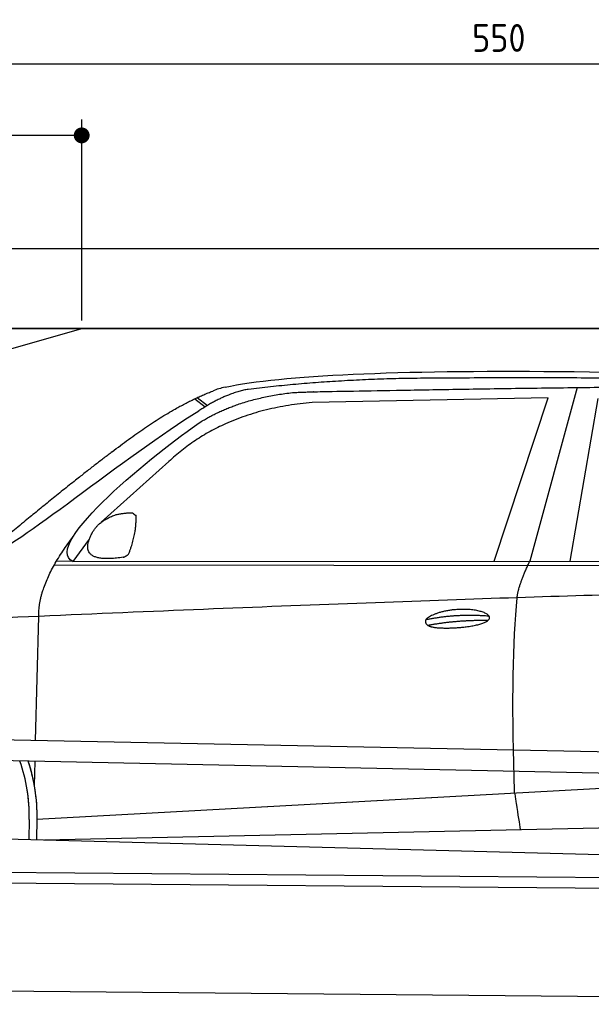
# Model space of a CAD drawing. Header units: millimetres. Extents: x -411 to 6777, y 0 to 6177.
# Tile 4 of 6: x 1744 to 3183, y 3700 to 6177. Entities that reach past the tile are written whole.
import ezdxf

# ---------------------------------------------------------------- set-up
doc = ezdxf.new("R2010")
doc.units = ezdxf.units.MM
doc.layers.add('4', color=3, linetype='Continuous')
for name, color, linetype, lineweight in [('car', 10, 'Continuous', 25), ('Freiraum', 7, 'Continuous', 25), ('Plattform', 7, 'Continuous', 25)]:
    doc.layers.add(name, color=color, linetype=linetype, lineweight=lineweight)
doc.styles.get("Standard").update_dxf_attribs({"font": 'ISOCP.SHX'})
doc.dimstyles.new('GEN-ISO', dxfattribs={"dimscale": 20, "dimtxt": 3.5, "dimasz": 2, "dimexe": 2, "dimexo": 1, "dimgap": 1.5, "dimtad": 1, "dimdec": 1, "dimlfac": 0.1, "dimdsep": 46, "dimtxsty": 'STANDARD', "dimblk": 'PUNKT', "dimcen": 2, "dimclrd": 256, "dimclre": 256, "dimclrt": 2, "dimadec": 0, "dimazin": 0, "dimtp": 0.1, "dimtm": 0.1, "dimtfac": 0.71, "dimtdec": 1, "dimtmove": 2, "dimatfit": 3, "dimldrblk": 'PUNKT', "dimfxl": 2, "dimtolj": 1, "dimarcsym": 0})

# ---------------------------------------------------------------- blocks, each defined once
blk = doc.blocks.new('PUNKT')
at = {"layer": '4', "color": 0, "linetype": 'ByBlock'}
blk.add_line((-0.5, 0), (-1, 0), dxfattribs=at)
at = {"layer": '4', "color": 0, "linetype": 'ByBlock', "const_width": 0.5}
blk.add_lwpolyline([(-0.25, 0, 1), (0.25, 0, 1)], format="xyb", close=True, dxfattribs=at)
blk = doc.blocks.new('*D181')
at = {"layer": '4', "lineweight": -2, "transparency": 16777216}
for p, q in [((200, 5420), (200, 6105.8)), ((5700, 5570.9), (5700, 6105.8)), ((240, 6065.8), (5660, 6065.8))]:
    blk.add_line(p, q, dxfattribs=at)
at = {"layer": 'Defpoints', "color": 0, "transparency": 16777216}
for p in [(5700, 6065.8), (5700, 5550.9), (200, 5400)]:
    blk.add_point(p, dxfattribs=at)
at = {"layer": '4', "lineweight": -2, "transparency": 16777216, "xscale": 40, "yscale": 40, "zscale": 40, "rotation": 180}
blk.add_blockref('PUNKT', (200, 6065.8), dxfattribs=at)
at = {"layer": '4', "lineweight": -2, "transparency": 16777216, "xscale": 40, "yscale": 40, "zscale": 40}
blk.add_blockref('PUNKT', (5700, 6065.8), dxfattribs=at)
at = {"layer": '4', "color": 2, "transparency": 16777216, "insert": (2950, 6130.8), "char_height": 70, "attachment_point": 5}
blk.add_mtext('550', dxfattribs=at)
blk = doc.blocks.new('Car')
at = {"layer": 'car'}
for p, q in [((3110.4, 5530.2), (2995.1, 5092.3)), ((3037.3, 5503.8), (2443.6, 5486.5)), ((2905, 5091.4), (3037.3, 5503.8)), ((3096.7, 5093.3), (3163.8, 5503.1)), ((2148.3, 5493.2), (2174.4, 5472.9)), ((2154.1, 5496), (2179.7, 5476.1)), ((2084.1, 5334.6), (1914.7, 5180.6)), ((1885.5, 5137.2), (1844.9, 5081.1)), ((1844.9, 5081.1), (4496.7, 5106.8)), ((1798, 5071.8), (4441.2, 5092.8)), ((1844.9, 5081.1), (1803.6, 5081.8)), ((1754.8, 4629.6), (1760.1, 4942.1)), ((1752.9, 4516.6), (1754, 4577.3)), ((1752.9, 4516.6), (1754, 4577.3)), ((1760.2, 4432.1), (3629.2, 4551.3)), ((1760.2, 4432.1), (2783.7, 4497.4)), ((1780, 4380.1), (3665.4, 4438.8)), ((1740.6, 4431.2), (1739.8, 4380.8)), ((1760.2, 4432.1), (1759.5, 4380.5)), ((1681.6, 4381.8), (3730.5, 4347.2))]:
    blk.add_line(p, q, dxfattribs=at)
for centre, radius, start, end in [((2262.6, 5352.9), 174.5, 102.8736, 113.54), ((1335.8, 4437.8), 404.8, 359.0666, 20.2174), ((1336.1, 4438), 424.2, 359.1908, 19.1882), ((1336.1, 4438), 424.2, 10.6728, 19.1882), ((1336.1, 4438), 404.6, 359.0315, 10.2025), ((1336.1, 4438), 424.2, 359.1908, 9.6942)]:
    blk.add_arc(centre, radius, start, end, dxfattribs=at)
for points, degree in [([(2223.7, 5523), (2510.7, 5587.2), (3395.9, 5582.1), (4568.4, 5529.5)], 3), ([(2754.2, 5550.3), (2511.4, 5547.9), (2282.2, 5518)], 2), ([(3718.4, 5544.4), (3370.1, 5560.6), (2754.2, 5550.3)], 2), ([(1941, 5357.6), (2081, 5469.1), (2192.9, 5512.9)], 2), ([(2282.2, 5518), (2226.1, 5508.5), (2158.1, 5462.6)], 2), ([(2164.7, 5435.9), (2257.9, 5494.4), (2393.4, 5510.8)], 2), ([(2443.6, 5486.5), (2219.7, 5465.1), (2084.1, 5334.6)], 2), ([(1645, 5103.8), (1680.7, 5100.3), (1980.6, 5352), (2158.1, 5462.6)], 3), ([(1844.9, 5081.1), (1761.5, 5120.4), (2053.3, 5359.4), (2164.7, 5435.9)], 3), ([(1941, 5357.6), (1860.4, 5296.3), (1758.8, 5211.9), (1630.5, 5105.5), (1636.4, 5103.7)], 4), ([(1952.4, 5199.8), (1981, 5205.8), (1993.9, 5204.7)], 2), ([(1993.9, 5204.7), (2000, 5198.7), (2002.5, 5198.6)], 2), ([(1893.6, 5154.9), (1909.8, 5185.3), (1952.4, 5199.8)], 2), ([(1984.6, 5100.5), (2005.5, 5153.7), (2002.5, 5198.6)], 2), ([(1971.1, 5092.7), (1849.1, 5072.9), (1893.6, 5154.9)], 2), ([(1760.1, 4942.1), (1757, 5025.7), (1844.8, 5143.8)], 2), ([(1971.1, 5092.7), (1977.1, 5094.5), (1984.6, 5100.5)], 2), ([(2964, 5000.1), (2966.8, 5031.1), (2995.1, 5092.3)], 2), ([(4716, 5037.1), (3839.3, 5057.5), (1407.3, 4923)], 2), ([(2734.4, 4942.7), (2809.8, 4959.6), (2893.3, 4953.8)], 2), ([(2739.4, 4928.8), (2813.5, 4943.4), (2891.4, 4942.7)], 2)]:
    blk.add_open_spline(points, degree=degree, dxfattribs=at)
for points, degree, knots in [([(2393.4, 5510.8), (2419.9, 5513.1), (2559.4, 5516.2), (3580.6, 5545.8), (4200.9, 5545), (4657.8, 5376.6), (4635.7, 5202.7)], 4, [0.0821318, 0.0821318, 0.0821318, 0.0821318, 0.0821318, 0.258851, 0.508851, 1, 1, 1, 1, 1]), ([(2962.2, 4508.7), (2961.7, 4522.3), (2961.1, 4535.7), (2960.6, 4548.9), (2953.3, 4738.7), (2954.4, 4889.1), (2964, 5000.1)], 3, [0, 0, 0, 0, 0.064923, 0.064923, 0.064923, 1, 1, 1, 1]), ([(2734.4, 4942.7), (2738.6, 4947.8), (2759.6, 4964.1), (2842.3, 4984.2), (2957.6, 4948.1), (2848.9, 4919.5), (2764.2, 4920.2), (2729.8, 4923.7), (2734.4, 4942.7)], 5, [0, 0, 0, 0, 0, 0, 0.300106, 0.500106, 0.700106, 1, 1, 1, 1, 1, 1]), ([(2962.2, 4508.7), (2963, 4504.1), (2963.7, 4499.6), (2964.4, 4495.2), (2965, 4491.2), (2965.6, 4487.4), (2966.2, 4483.6), (2971, 4453.5), (2974.7, 4431.4), (2977.4, 4417.4)], 3, [-0.000011, -0.000011, -0.000011, -0.000011, 0.107576, 0.107576, 0.107576, 0.206414, 0.206414, 0.206414, 1, 1, 1, 1])]:
    blk.add_open_spline(points, degree=degree, knots=knots, dxfattribs=at)
blk = doc.blocks.new('_Dot')
at = {"color": 0, "linetype": 'ByBlock', "lineweight": -2}
blk.add_line((-0.5, 0), (-1, 0), dxfattribs=at)
at = {"color": 0, "linetype": 'ByBlock', "const_width": 0.5}
blk.add_lwpolyline([(-0.25, 0, 1), (0.25, 0, 1)], format="xyb", close=True, dxfattribs=at)
blk = doc.blocks.new('*D187')
at = {"layer": '4', "lineweight": -2, "transparency": 16777216}
for p, q in [((200, 5420), (200, 5925.7)), ((1899.7, 5420), (1899.7, 5925.7)), ((1859.7, 5885.7), (240, 5885.7))]:
    blk.add_line(p, q, dxfattribs=at)
at = {"layer": 'Defpoints', "color": 0, "transparency": 16777216}
for p in [(200, 5885.7), (200, 5400), (1899.7, 5400)]:
    blk.add_point(p, dxfattribs=at)
at = {"layer": '4', "lineweight": -2, "transparency": 16777216, "xscale": 40, "yscale": 40, "zscale": 40, "rotation": 180}
blk.add_blockref('_Dot', (200, 5885.7), dxfattribs=at)
at = {"layer": '4', "lineweight": -2, "transparency": 16777216, "xscale": 40, "yscale": 40, "zscale": 40}
blk.add_blockref('_Dot', (1899.7, 5885.7), dxfattribs=at)
at = {"layer": '4', "color": 2, "transparency": 16777216, "insert": (1049.8, 5950.7), "char_height": 70, "attachment_point": 5}
blk.add_mtext('170', dxfattribs=at)
blk = doc.blocks.new('Plattform OG 6200 550')
at = {"layer": 'Plattform'}
for p, q in [((5495.9, 4539.6), (362.1, 4642)), ((5494.8, 4483.6), (361, 4591)), ((453.8, 4293.6), (5408.6, 4250.4)), ((459.6, 4266.5), (5408.4, 4223.4)), ((5451.1, 3950), (386.2, 3994.2))]:
    blk.add_line(p, q, dxfattribs=at)
blk = doc.blocks.new('Gebäude_345_GT175')
for p, q in [((5913.6, 5850), (13.6, 5850)), ((5713.6, 5650), (213.6, 5650)), ((213.6, 5650), (5713.6, 5650))]:
    blk.add_line(p, q)
at = {"layer": 'Freiraum'}
blk.add_lwpolyline([(213.6, 5400), (363.5, 5400), (363.6, 5250), (513.3, 5250), (1913.6, 5650)], dxfattribs=at)

msp = doc.modelspace()

# ---------------------------------------------------------------- block references
msp.add_blockref('Gebäude_345_GT175', (-13.57, -250))
at = {"layer": 'car', "rotation": 359.4752422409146}
msp.add_blockref('Car', (-13.57, -250), dxfattribs=at)
at = {"layer": 'Plattform'}
msp.add_blockref('Plattform OG 6200 550', (-13.57, -250), dxfattribs=at)

# ---------------------------------------------------------------- dimensions: what is measured, and where the dimension line sits
at = {"layer": '4'}
for base, p1, p2, override, picture, middle in [((5700, 6065.8), (200, 5400), (5700, 5550.88), {"dimtdec": 3, "dimtolj": 0}, '*D181', (2950, 6130.8)), ((200, 5885.7), (1899.68, 5400), (200, 5400), {"dimblk1": 'Dot', "dimblk2": 'Dot', "dimsah": 1, "dimtdec": 3, "dimtolj": 0}, '*D187', (1049.84, 5950.7))]:
    dim = msp.add_linear_dim(base=base, p1=p1, p2=p2, dimstyle='GEN-ISO', override=override, dxfattribs=at)
    dim.commit()
    dim.dimension.update_dxf_attribs({"geometry": picture, "text_midpoint": middle})

doc.saveas('drawing.dxf')
